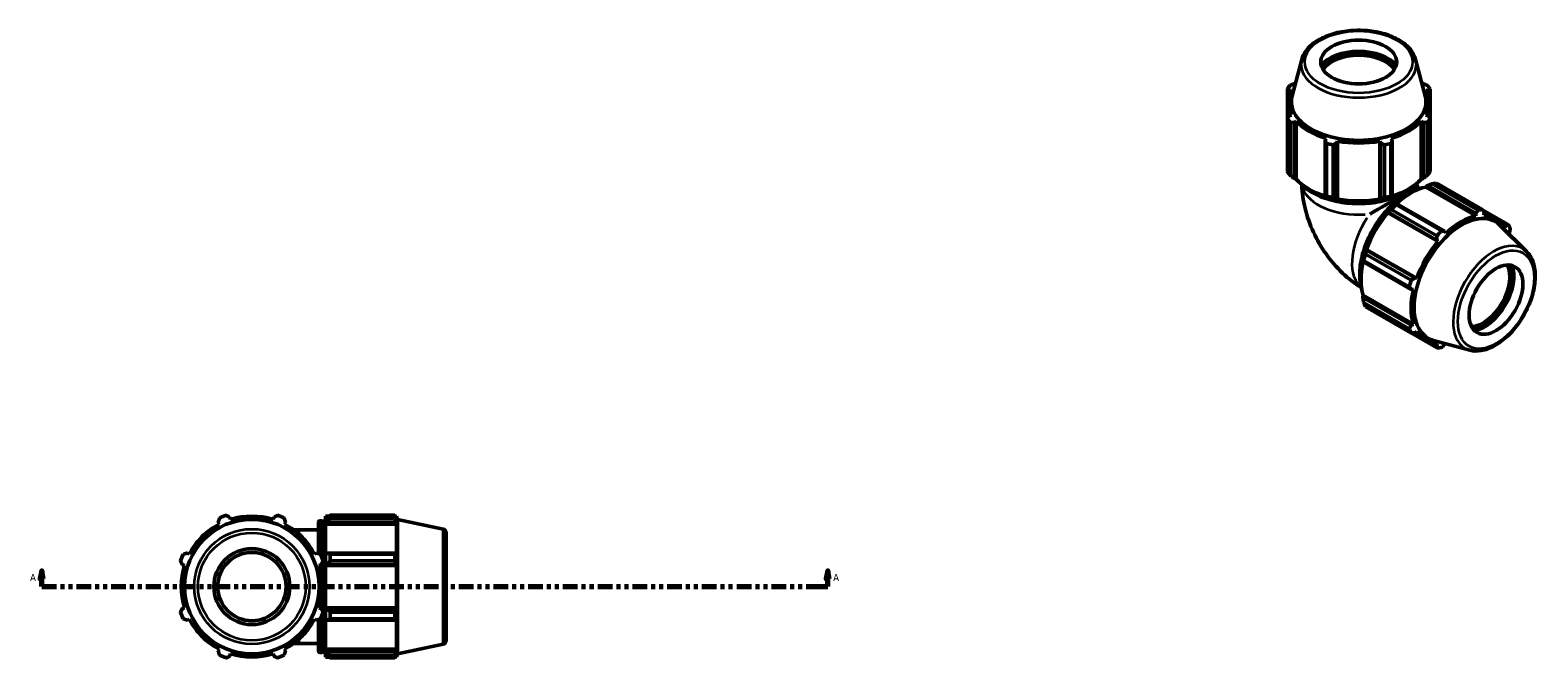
# Model space of a CAD drawing. Header units: inches. Extents: x 0.1 to 51.6, y -20 to 46.8.
# Tile 6 of 6: x 14 to 51.6, y 31.2 to 46.8. Entities that reach past the tile are written whole.
import ezdxf

# ---------------------------------------------------------------- set-up
doc = ezdxf.new("R2010")
doc.units = ezdxf.units.IN
doc.header["$MEASUREMENT"] = 0
doc.linetypes.add('DOUBLE_DASH_CHAIN', pattern=[1.2403, 0.6614, -0.0827, 0.1654, -0.0827, 0.1654, -0.0827])
for name, color, linetype, lineweight in [('Section Line (ANSI)', 7, 'DOUBLE_DASH_CHAIN', 70), ('Visible (ANSI)', 7, 'Continuous', 50), ('Visible Narrow (ANSI)', 7, 'Continuous', 35)]:
    doc.layers.add(name, color=color, linetype=linetype, lineweight=lineweight)
doc.styles.add('Label Text (ANSI)', font='tahoma.ttf')

# ---------------------------------------------------------------- blocks, each defined once
blk = doc.blocks.new('2dTransSection0')
at = {"layer": 'Section Line (ANSI)', "linetype": 'Continuous'}
for p, q in [((14.266, 33.322), (14.227, 33.125)), ((14.227, 33.125), (14.305, 33.125)), ((14.266, 33.125), (14.266, 33.322)), ((14.305, 33.125), (14.266, 33.322)), ((14.266, 32.929), (14.266, 33.125)), ((33.857, 33.322), (33.818, 33.125)), ((33.818, 33.125), (33.897, 33.125)), ((33.857, 33.125), (33.857, 33.322)), ((33.897, 33.125), (33.857, 33.322)), ((33.857, 32.929), (33.857, 33.125)), ((14.266, 32.929), (14.634, 32.929)), ((33.489, 32.929), (33.857, 32.929))]:
    blk.add_line(p, q, dxfattribs=at)
at = {"layer": 'Section Line (ANSI)', "linetype": 'DOUBLE_DASH_CHAIN', "ltscale": 0.553541}
blk.add_line((14.266, 32.929), (33.857, 32.929), dxfattribs=at)
at = {"layer": 'Section Line (ANSI)', "linetype": 'Continuous', "flags": 128}
for points in [[(14.305, 33.125), (14.266, 33.322), (14.227, 33.125), (14.305, 33.125)], [(33.897, 33.125), (33.857, 33.322), (33.818, 33.125), (33.897, 33.125)]]:
    blk.add_lwpolyline(points, dxfattribs=at)
at = {"layer": 'Section Line (ANSI)'}
for points in [[(14.305, 33.125), (14.266, 33.322), (14.227, 33.125), (14.305, 33.125)], [(33.897, 33.125), (33.857, 33.322), (33.818, 33.125), (33.897, 33.125)]]:
    blk.add_solid(points, dxfattribs=at)
at = {"layer": 'Section Line (ANSI)', "char_height": 0.18, "attachment_point": 7, "style": 'Label Text (ANSI)'}
for insert in [(13.976, 33.066), (33.994, 33.066)]:
    blk.add_mtext('A', dxfattribs=dict(at, insert=insert))

msp = doc.modelspace()

# ---------------------------------------------------------------- linework, layer by layer
at = {"layer": 'Visible (ANSI)'}
for p, q in [((45.6729, 46.0785), (45.4343, 45.1714)), ((48.5129, 46.0785), (48.7515, 45.1714)), ((45.3145, 45.3388), (45.3145, 44.6018)), ((45.3625, 45.3046), (45.4165, 45.3098)), ((45.3625, 45.1831), (45.3625, 45.3046)), ((45.5136, 45.4728), (45.4835, 45.4728)), ((48.7023, 45.4728), (48.6722, 45.4728)), ((48.7692, 45.3098), (48.8233, 45.3046)), ((48.8233, 45.3046), (48.8233, 45.1831)), ((48.8713, 44.6018), (48.8713, 45.3388)), ((45.3352, 44.6339), (45.3352, 45.0054)), ((48.8506, 44.6339), (48.8506, 45.0054)), ((45.3145, 43.2869), (45.3145, 44.6018)), ((45.4165, 44.7011), (45.3625, 44.6762)), ((45.3829, 44.5067), (45.3829, 43.1918)), ((45.4835, 44.5079), (45.5338, 44.5381)), ((45.4835, 43.1111), (45.4835, 44.5079)), ((45.5338, 43.0953), (45.5338, 44.5381)), ((48.652, 44.5381), (48.7023, 44.5079)), ((48.652, 43.0953), (48.652, 44.5381)), ((48.7023, 44.5079), (48.7023, 43.1111)), ((48.8233, 44.6762), (48.7692, 44.7011)), ((48.8029, 43.1918), (48.8029, 44.5067)), ((48.8713, 44.6018), (48.8713, 43.2869)), ((46.2813, 44.1076), (46.2551, 44.0636)), ((46.2551, 44.0636), (46.2551, 42.6668)), ((46.2879, 42.6707), (46.2879, 43.9856)), ((46.5473, 43.9939), (46.5643, 44.0401)), ((46.5473, 42.5971), (46.5473, 43.9939)), ((46.5643, 42.5973), (46.5643, 44.0401)), ((47.6214, 44.0401), (47.6385, 43.9939)), ((47.6214, 42.5973), (47.6214, 44.0401)), ((47.6385, 43.9939), (47.6385, 42.5971)), ((47.8979, 43.9856), (47.8979, 42.6707)), ((47.9307, 44.0636), (47.9045, 44.1076)), ((47.9307, 42.6668), (47.9307, 44.0636)), ((46.4529, 43.9462), (46.4529, 42.6313)), ((47.7329, 42.6313), (47.7329, 43.9462)), ((45.517, 43.0903), (45.4835, 43.1111)), ((45.5338, 43.0953), (45.517, 43.0903)), ((48.6688, 43.0903), (48.652, 43.0953)), ((48.7023, 43.1111), (48.6688, 43.0903)), ((48.7671, 42.8958), (48.7712, 42.9129)), ((48.7671, 42.8958), (50.015, 42.1773)), ((48.7712, 42.9129), (48.8059, 42.9316)), ((48.8059, 42.9316), (50.014, 42.2359)), ((50.0634, 42.3235), (48.9261, 42.9784)), ((49.0428, 42.9897), (50.1801, 42.3348)), ((46.2551, 42.6668), (46.2726, 42.6552)), ((46.5587, 42.587), (46.5473, 42.5971)), ((46.5643, 42.5973), (46.5587, 42.587)), ((47.6271, 42.587), (47.6214, 42.5973)), ((47.6385, 42.5971), (47.6271, 42.587)), ((47.9132, 42.6552), (47.9307, 42.6668)), ((48.0343, 42.4873), (48.0156, 42.4778)), ((49.2424, 41.7916), (48.0343, 42.4873)), ((47.8133, 42.2644), (47.8277, 42.2693)), ((47.8195, 42.2543), (47.8133, 42.2644)), ((47.8195, 42.2543), (49.0674, 41.5357)), ((47.8277, 42.2693), (49.0358, 41.5737)), ((49.0417, 41.6793), (47.9044, 42.3342)), ((48.0211, 42.4573), (49.1583, 41.8023)), ((50.014, 42.2359), (50.015, 42.1773)), ((50.82, 41.9634), (50.1822, 42.3308)), ((50.1986, 42.2989), (50.5184, 42.1147)), ((50.2152, 42.1967), (50.2206, 42.2559)), ((49.2675, 41.7468), (49.2424, 41.7916)), ((51.2792, 41.2868), (50.6138, 41.9451)), ((50.6617, 41.9995), (50.7662, 41.9393)), ((50.7662, 41.9393), (50.7437, 41.8899)), ((50.8371, 41.7242), (50.8518, 41.7497)), ((49.0358, 41.5737), (49.0674, 41.5357)), ((47.1953, 41.057), (47.1965, 41.0362)), ((47.1965, 41.0362), (48.4046, 40.3405)), ((48.3534, 40.4081), (47.2161, 41.063)), ((47.2644, 41.2257), (48.4017, 40.5708)), ((47.2821, 41.3243), (47.2791, 41.3391)), ((47.2791, 41.3391), (47.291, 41.3388)), ((48.4902, 40.6286), (47.2821, 41.3243)), ((47.291, 41.3388), (48.5388, 40.6202)), ((48.5388, 40.6202), (48.4902, 40.6286)), ((48.4046, 40.3405), (48.4559, 40.3411)), ((47.1953, 40.1834), (47.2081, 40.1954)), ((47.1965, 40.1441), (47.1953, 40.1834)), ((48.4046, 39.4484), (47.1965, 40.1441)), ((47.2081, 40.1954), (48.4559, 39.4768)), ((47.2161, 40.0166), (48.3534, 39.3617)), ((48.4017, 39.2546), (47.2644, 39.9096)), ((47.9044, 39.5382), (49.0417, 38.8833)), ((48.4559, 39.4768), (48.4046, 39.4484)), ((48.4378, 39.2563), (48.7641, 39.0683)), ((48.4902, 39.2588), (48.5388, 39.2931)), ((49.0358, 38.9421), (48.9287, 39.0038)), ((49.8621, 38.826), (48.9587, 39.071)), ((49.0674, 38.9864), (49.0358, 38.9421)), ((49.2424, 38.9622), (49.2583, 38.9897)), ((18.9747, 34.605), (18.9576, 34.659)), ((20.0488, 34.659), (20.0318, 34.605)), ((21.3424, 34.6863), (21.3424, 34.623)), ((21.3424, 34.6863), (21.4229, 34.6863)), ((21.3802, 34.659), (21.3424, 34.623)), ((21.3424, 34.5045), (21.3424, 34.623)), ((21.4558, 34.707), (21.4558, 34.6386)), ((21.4558, 34.707), (23.0642, 34.707)), ((23.0642, 34.6386), (21.4558, 34.6386)), ((23.0642, 34.6386), (23.0642, 34.707)), ((23.0749, 34.6863), (23.1072, 34.6863)), ((23.1072, 34.605), (23.0887, 34.659)), ((23.1072, 34.605), (23.1072, 34.6863)), ((23.1332, 34.6061), (23.1072, 34.6863)), ((23.1332, 31.2512), (23.1332, 34.6061)), ((24.2682, 34.3648), (23.1332, 34.6061)), ((18.6654, 34.538), (18.6916, 34.4877)), ((20.3148, 34.4877), (20.341, 34.538)), ((20.6832, 34.3461), (20.5426, 34.3461)), ((20.6832, 34.3461), (21.1609, 34.3461)), ((21.1609, 33.7507), (21.1609, 34.535)), ((21.1988, 34.5729), (21.2441, 34.5729)), ((21.2819, 34.535), (21.2819, 31.3222)), ((21.2819, 34.3461), (21.3424, 34.3461)), ((21.3424, 34.5045), (21.3802, 34.538)), ((21.3424, 34.4877), (21.3424, 34.5045)), ((21.3424, 34.4877), (21.3424, 33.749)), ((21.3424, 34.4877), (23.1072, 34.4877)), ((21.3802, 34.538), (23.0887, 34.538)), ((23.0887, 34.538), (23.1072, 34.4877)), ((23.1072, 33.7402), (23.1072, 34.4877)), ((24.3432, 34.2722), (24.3432, 31.585)), ((17.7728, 33.4742), (17.8269, 33.4572)), ((17.9441, 33.7402), (17.8938, 33.7664)), ((21.1126, 33.7664), (21.0623, 33.7402)), ((21.1796, 33.4572), (21.2337, 33.4742)), ((21.3802, 33.7664), (21.3424, 33.749)), ((21.3424, 33.4629), (21.3424, 33.749)), ((21.3424, 33.4629), (21.3802, 33.4742)), ((21.3424, 33.4572), (21.3424, 33.4629)), ((21.3424, 33.4572), (21.3424, 32.4001)), ((21.3424, 33.4572), (23.1072, 33.4572)), ((23.0887, 33.7664), (21.3802, 33.7664)), ((21.3802, 33.4742), (23.0887, 33.4742)), ((21.4558, 33.7336), (21.4558, 33.5686)), ((21.4558, 33.7336), (23.0642, 33.7336)), ((23.0642, 33.5686), (21.4558, 33.5686)), ((23.0642, 33.5686), (23.0642, 33.7336)), ((23.1072, 33.7402), (23.0887, 33.7664)), ((23.0887, 33.4742), (23.1072, 33.4572)), ((23.1072, 32.4001), (23.1072, 33.4572)), ((17.8269, 32.4001), (17.7728, 32.383)), ((21.2337, 32.383), (21.1796, 32.4001)), ((21.3424, 32.3944), (21.3424, 32.4001)), ((21.3424, 32.4001), (23.1072, 32.4001)), ((21.3424, 32.1083), (21.3424, 32.3944)), ((21.3802, 32.383), (21.3424, 32.3944)), ((23.0887, 32.383), (21.3802, 32.383)), ((23.1072, 32.4001), (23.0887, 32.383)), ((17.8938, 32.0908), (17.9441, 32.117)), ((21.0623, 32.117), (21.1126, 32.0908)), ((21.1609, 31.3222), (21.1609, 32.1066)), ((21.3424, 32.1083), (21.3424, 31.3695)), ((21.3424, 32.1083), (21.3802, 32.0908)), ((21.3802, 32.0908), (23.0887, 32.0908)), ((21.4558, 32.2887), (21.4558, 32.1237)), ((21.4558, 32.2887), (23.0642, 32.2887)), ((23.0642, 32.1237), (21.4558, 32.1237)), ((23.0642, 32.1237), (23.0642, 32.2887)), ((23.0887, 32.0908), (23.1072, 32.117)), ((23.1072, 31.3695), (23.1072, 32.117)), ((18.6916, 31.3695), (18.6654, 31.3192)), ((18.9576, 31.1982), (18.9747, 31.2523)), ((20.0318, 31.2523), (20.0488, 31.1982)), ((20.341, 31.3192), (20.3148, 31.3695)), ((20.5426, 31.5111), (20.6832, 31.5111)), ((20.6832, 31.5111), (21.1609, 31.5111)), ((21.1988, 31.2843), (21.2441, 31.2843)), ((21.2819, 31.5111), (21.3424, 31.5111)), ((21.3424, 31.3528), (21.3424, 31.3695)), ((21.3424, 31.3695), (23.1072, 31.3695)), ((21.3424, 31.2343), (21.3424, 31.3528)), ((21.3802, 31.3192), (21.3424, 31.3528)), ((21.3424, 31.2343), (21.3424, 31.1709)), ((21.3424, 31.2343), (21.3802, 31.1982)), ((23.0887, 31.3192), (21.3802, 31.3192)), ((21.4558, 31.2186), (21.4558, 31.1503)), ((21.4558, 31.2186), (23.0642, 31.2186)), ((23.0642, 31.1503), (23.0642, 31.2186)), ((23.1072, 31.3695), (23.0887, 31.3192)), ((23.0887, 31.1982), (23.1072, 31.2523)), ((23.1072, 31.1709), (23.1072, 31.2523)), ((23.1332, 31.2512), (23.1072, 31.1709)), ((24.2682, 31.4924), (23.1332, 31.2512)), ((21.3424, 31.1709), (21.4229, 31.1709)), ((23.0642, 31.1503), (21.4558, 31.1503)), ((23.0749, 31.1709), (23.1072, 31.1709))]:
    msp.add_line(p, q, dxfattribs=at)
for radius in [1.6775, 0.9469, 0.8522]:
    msp.add_circle((19.5032, 32.9286), radius, dxfattribs=at)
for centre, radius, start, end in [((19.5032, 32.9286), 1.89, 109.79198, 115.20802), ((19.5032, 32.9286), 1.7577, 72.5, 107.5), ((19.5032, 32.9286), 1.89, 64.79198, 70.20802), ((19.5032, 32.9286), 1.7577, 117.5, 152.5), ((19.5032, 32.9286), 1.7577, 27.5, 62.5), ((21.1988, 34.535), 0.0379, 90, 180), ((21.2441, 34.535), 0.0379, 0, 90), ((24.2485, 34.2722), 0.0947, 0, 78), ((19.5032, 32.9286), 1.89, 154.79198, 160.20802), ((19.5032, 32.9286), 1.7577, 162.5, 197.5), ((19.5032, 32.9286), 1.7577, 342.5, 17.5), ((19.5032, 32.9286), 1.89, 19.79198, 25.20802), ((19.5032, 32.9286), 1.89, 199.79198, 205.20802), ((19.5032, 32.9286), 1.7577, 207.5, 242.5), ((19.5032, 32.9286), 1.7577, 297.5, 332.5), ((19.5032, 32.9286), 1.89, 334.79198, 340.20802), ((24.2485, 31.585), 0.0947, 282, 0), ((19.5032, 32.9286), 1.89, 244.79198, 250.20802), ((19.5032, 32.9286), 1.7577, 252.5, 287.5), ((19.5032, 32.9286), 1.89, 289.79198, 295.20802), ((21.1988, 31.3222), 0.0379, 180, 270), ((21.2441, 31.3222), 0.0379, 270, 0)]:
    msp.add_arc(centre, radius, start, end, dxfattribs=at)
for centre, major_axis, ratio in [((47.0929, 46.016), (-0.9469, 0), 0.5758617), ((50.5153, 40.0882), (0.4725, 0.8205), 0.5780931)]:
    msp.add_ellipse(centre, major_axis=major_axis, ratio=ratio, dxfattribs=at)
for centre, major_axis, ratio, start_param, end_param in [((47.0929, 45.6862), (-1.0326, 0), 0.5758617, 3.5758928, 5.8488851), ((47.0929, 45.6862), (1.0037, 0), 0.5758617, 0.3915988, 2.7499939), ((47.0929, 45.6398), (-0.9469, 0), 0.5758617, 3.4937961, 5.9309819), ((47.0929, 45.0054), (-1.7577, 0), 0.5758617, 5.9777527, 6.5886179), ((47.0929, 44.9703), (-1.89, 0), 0.5758617, 5.8432224, 5.93775), ((47.0929, 45.0267), (-1.6775, 0), 0.5758617, 6.1329002, 9.5750631), ((47.0929, 45.0054), (1.7577, 0), 0.5758617, 5.9777527, 6.5886179), ((47.0929, 44.9703), (1.89, 0), 0.5758617, 0.3454353, 0.4399629), ((47.0929, 44.9703), (-1.89, 0), 0.5758617, 0.3454353, 0.4399629), ((47.0929, 45.0054), (1.7577, 0), 0.5758617, 3.6215582, 4.2324234), ((47.0929, 45.0054), (1.7577, 0), 0.5758617, 5.1923545, 5.8032198), ((47.0929, 44.9703), (1.89, 0), 0.5758617, 5.8432224, 5.93775), ((47.0929, 44.9703), (1.89, 0), 0.5758617, 4.2724261, 4.3669537), ((47.0929, 45.0054), (1.7577, 0), 0.5758617, 4.4069564, 5.0178216), ((47.0929, 44.9703), (1.89, 0), 0.5758617, 5.0578243, 5.1523519), ((47.0929, 43.6554), (-1.89, 0), 0.5758617, 0.3454353, 0.4399629), ((47.0929, 43.6554), (1.89, 0), 0.5758617, 5.8432224, 5.93775), ((47.0929, 43.5627), (-1.7577, 0), 0.5758617, 0.4799655, 1.0739634), ((47.0929, 42.059), (1.4175, 0.8194), 0.0016725, 0.1971523, 1.3717102), ((47.0929, 43.5627), (-1.7577, 0), 0.5758617, 2.0676292, 2.6616271), ((48.3934, 41.3101), (0.8771, 1.5232), 0.5780931, 0.4780318, 1.0719493), ((48.4736, 41.264), (0.9432, 1.6378), 0.5780931, 0.3435016, 0.4380292), ((47.0929, 43.5627), (1.7766, 0), 0.5758617, 4.2324234, 4.4069564), ((47.0929, 43.6554), (-1.89, 0), 0.5758617, 1.1308334, 1.225361), ((47.0929, 43.5627), (-1.7577, 0), 0.5758617, 1.2653637, 1.8762289), ((47.0929, 43.5627), (1.7766, 0), 0.5758617, 5.0178216, 5.1923545), ((47.0929, 43.6554), (-1.89, 0), 0.5758617, 1.9162316, 2.0107592), ((48.3934, 41.3101), (-0.8866, -1.5396), 0.5780931, 4.2304897, 4.4050227), ((48.3934, 41.3101), (0.8771, 1.5232), 0.5780931, 1.26343, 1.8742952), ((48.4736, 41.264), (0.9432, 1.6378), 0.5780931, 1.1288997, 1.2234273), ((49.6597, 40.5809), (0.8371, 1.4537), 0.5780931, 6.1320197, 9.5759436), ((49.6413, 40.5915), (-0.8771, -1.5232), 0.5780931, 3.6196245, 4.2304897), ((49.6109, 40.609), (0.9432, 1.6378), 0.5780931, 0.3435016, 0.4380292), ((49.6413, 40.5915), (0.8771, 1.5232), 0.5780931, 5.975819, 6.5866842), ((49.6109, 40.609), (-0.9432, -1.6378), 0.5780931, 4.2704924, 4.36502), ((49.6109, 40.609), (0.9432, 1.6378), 0.5780931, 5.8412887, 5.9358163), ((49.6413, 40.5915), (-0.8771, -1.5232), 0.5780931, 4.4050227, 5.0158879), ((48.3934, 41.3101), (0.8771, 1.5232), 0.5780931, 2.0656152, 2.6596934), ((48.3934, 41.3101), (-0.8866, -1.5396), 0.5780931, 5.0158879, 5.1904208), ((48.4736, 41.264), (0.9432, 1.6378), 0.5780931, 1.9142979, 2.0088255), ((50.1899, 40.2756), (0.4725, 0.8205), 0.5780931, 3.4916724, 5.9331056), ((50.2301, 40.2525), (-0.5009, -0.8698), 0.5780931, 0.3904215, 2.7511712), ((50.2301, 40.2525), (0.5153, 0.8948), 0.5780931, 3.5750459, 5.849732), ((49.6109, 40.609), (-0.9432, -1.6378), 0.5780931, 5.0558906, 5.1504181), ((49.6413, 40.5915), (-0.8771, -1.5232), 0.5780931, 5.1904208, 5.8012861), ((48.4736, 41.264), (-0.9432, -1.6378), 0.5780931, 5.8412887, 5.9358163), ((49.6109, 40.609), (-0.9432, -1.6378), 0.5780931, 5.8412887, 5.9358163), ((49.6413, 40.5915), (-0.8771, -1.5232), 0.5780931, 5.975819, 6.5866842), ((49.6109, 40.609), (-0.9432, -1.6378), 0.5780931, 0.3435016, 0.4380292)]:
    msp.add_ellipse(centre, major_axis=major_axis, ratio=ratio, start_param=start_param, end_param=end_param, dxfattribs=at)
for points, knots in [([(48.5129, 46.0785), (48.4896, 46.1672), (48.4443, 46.2518), (48.3125, 46.4127), (48.2225, 46.4878), (48.0067, 46.6188), (47.8795, 46.6738), (47.6035, 46.7567), (47.4547, 46.7846), (47.1509, 46.8111), (46.9958, 46.8099), (46.6939, 46.7785), (46.5471, 46.7485), (46.2754, 46.6616), (46.1507, 46.6047), (45.9365, 46.4677), (45.8469, 46.3876), (45.73, 46.2296), (45.6932, 46.1556), (45.6729, 46.0785)], [0.9356833, 0.9356833, 0.9356833, 0.9356833, 1.225932, 1.225932, 1.5445605, 1.5445605, 1.8755562, 1.8755562, 2.2057968, 2.2057968, 2.534489, 2.534489, 2.863256, 2.863256, 3.1936584, 3.1936584, 3.5244118, 3.5244118, 3.7767057, 3.7767057, 3.7767057, 3.7767057]), ([(45.6383, 42.9944), (45.6751, 42.9536), (45.7168, 42.9144), (45.8669, 42.7937), (45.9936, 42.7204), (46.2799, 42.6011), (46.4395, 42.5551), (46.7751, 42.4948), (46.951, 42.4804), (47.3016, 42.4846), (47.4762, 42.5031), (47.8069, 42.5712), (47.963, 42.6208), (48.2411, 42.7468), (48.363, 42.8232), (48.4925, 42.9369), (48.5212, 42.9652), (48.5475, 42.9944)], [4.4049492, 4.4049492, 4.4049492, 4.4049492, 4.5482075, 4.5482075, 4.8713896, 4.8713896, 5.1951995, 5.1951995, 5.5183412, 5.5183412, 5.8412268, 5.8412268, 6.1644399, 6.1644399, 6.4883165, 6.4883165, 6.5906251, 6.5906251, 6.5906251, 6.5906251]), ([(47.1581, 40.3869), (46.9848, 40.4934), (46.8313, 40.6151), (46.5371, 40.8951), (46.4, 41.0561), (46.158, 41.3988), (46.0531, 41.5806), (45.8773, 41.9615), (45.8063, 42.1607), (45.7107, 42.556), (45.6819, 42.7505), (45.6763, 42.9545)], [1.6037674, 1.6037674, 1.6037674, 1.6037674, 1.8849556, 1.8849556, 2.1991149, 2.1991149, 2.5132741, 2.5132741, 2.8274334, 2.8274334, 3.1098197, 3.1098197, 3.1098197, 3.1098197]), ([(48.6212, 42.854), (48.5687, 42.8426), (48.5153, 42.8264), (48.3368, 42.7574), (48.2099, 42.6842), (47.9633, 42.4959), (47.8436, 42.3806), (47.6236, 42.12), (47.5234, 41.9747), (47.352, 41.6688), (47.281, 41.5083), (47.1752, 41.1875), (47.1405, 41.0274), (47.1114, 40.7233), (47.117, 40.5794), (47.151, 40.4118), (47.1608, 40.3742), (47.1725, 40.3382)], [5.9816056, 5.9816056, 5.9816056, 5.9816056, 6.1210986, 6.1210986, 6.4442297, 6.4442297, 6.7680198, 6.7680198, 7.0911578, 7.0911578, 7.4140431, 7.4140431, 7.7372517, 7.7372517, 8.0611053, 8.0611053, 8.1594288, 8.1594288, 8.1594288, 8.1594288]), ([(48.604, 42.8501), (48.5977, 42.8585), (48.5913, 42.8676), (48.5774, 42.8886), (48.57, 42.9006), (48.5561, 42.925), (48.5496, 42.9375), (48.5392, 42.959), (48.535, 42.9682), (48.5314, 42.977)], [2.15068695, 2.15068695, 2.15068695, 2.15068695, 2.24931497, 2.24931497, 2.3664154, 2.3664154, 2.4835315, 2.4835315, 2.57369052, 2.57369052, 2.57369052, 2.57369052]), ([(49.8621, 38.826), (49.9509, 38.8019), (50.0472, 38.7989), (50.253, 38.8328), (50.3633, 38.8733), (50.5849, 38.995), (50.6962, 39.0778), (50.9059, 39.2756), (51.0043, 39.3907), (51.1789, 39.6409), (51.2552, 39.7759), (51.3784, 40.0534), (51.4254, 40.1957), (51.4851, 40.4746), (51.4978, 40.6111), (51.4853, 40.8652), (51.4603, 40.9829), (51.3812, 41.1624), (51.3356, 41.2309), (51.2792, 41.2868)], [2.5092938, 2.5092938, 2.5092938, 2.5092938, 2.7998745, 2.7998745, 3.118485, 3.118485, 3.4493773, 3.4493773, 3.7795791, 3.7795791, 4.1082644, 4.1082644, 4.437029, 4.437029, 4.7674011, 4.7674011, 5.0980222, 5.0980222, 5.3485553, 5.3485553, 5.3485553, 5.3485553])]:
    msp.add_open_spline(points, degree=3, knots=knots, dxfattribs=at)
for points, weights in [([(45.3625, 45.3046), (45.339, 45.3215), (45.3145, 45.3388)], [1.0016783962, 1.0012476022, 1]), ([(45.3829, 45.4338), (45.4342, 45.4539), (45.4835, 45.4728)], [1, 1.0012476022, 1.0016783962]), ([(48.7023, 45.4728), (48.7516, 45.4539), (48.8029, 45.4338)], [1.0016783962, 1.0012476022, 1]), ([(48.8713, 45.3388), (48.8468, 45.3215), (48.8233, 45.3046)], [1, 1.0012476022, 1.0016783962]), ([(45.3145, 44.6018), (45.339, 44.6399), (45.3625, 44.6762)], [1, 1.0012476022, 1.0016783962]), ([(45.4835, 44.5079), (45.4342, 44.5075), (45.3829, 44.5067)], [1.0016783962, 1.0012476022, 1]), ([(48.8029, 44.5067), (48.7516, 44.5075), (48.7023, 44.5079)], [1, 1.0012476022, 1.0016783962]), ([(48.8233, 44.6762), (48.8468, 44.6399), (48.8713, 44.6018)], [1.0016783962, 1.0012476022, 1]), ([(46.2879, 43.9856), (46.2712, 44.0256), (46.2551, 44.0636)], [1, 1.0012476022, 1.0016783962]), ([(46.5473, 43.9939), (46.5011, 43.9707), (46.4529, 43.9462)], [1.0016783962, 1.0012476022, 1]), ([(47.7329, 43.9462), (47.6847, 43.9707), (47.6385, 43.9939)], [1, 1.0012476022, 1.0016783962]), ([(47.9307, 44.0636), (47.9146, 44.0256), (47.8979, 43.9856)], [1.0016783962, 1.0012476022, 1]), ([(45.4835, 43.1111), (45.4342, 43.1501), (45.3829, 43.1918)], [1.00595093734, 1.01137582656, 1.01599990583]), ([(48.8029, 43.1918), (48.7516, 43.1501), (48.7023, 43.1111)], [1.01599990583, 1.01137582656, 1.00595093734]), ([(48.8059, 42.9316), (48.8643, 42.9548), (48.9261, 42.9784)], [1.00595093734, 1.01137582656, 1.01599990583]), ([(46.2879, 42.6707), (46.2712, 42.6681), (46.2551, 42.6668)], [1.01599990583, 1.01137582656, 1.00595093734]), ([(46.5473, 42.5971), (46.5011, 42.6132), (46.4529, 42.6313)], [1.00595093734, 1.01137582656, 1.01599990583]), ([(47.7329, 42.6313), (47.6847, 42.6132), (47.6385, 42.5971)], [1.01599990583, 1.01137582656, 1.00595093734]), ([(47.9307, 42.6668), (47.9146, 42.6681), (47.8979, 42.6707)], [1.00595093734, 1.01137582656, 1.01599990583]), ([(48.0211, 42.4573), (48.0273, 42.4729), (48.0343, 42.4873)], [1.01599990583, 1.01137582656, 1.00595093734]), ([(47.8277, 42.2693), (47.8648, 42.3014), (47.9044, 42.3342)], [1.00595093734, 1.01137582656, 1.01599990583]), ([(50.014, 42.2359), (50.0384, 42.2787), (50.0634, 42.3235)], [1.0016783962, 1.0012476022, 1]), ([(50.1801, 42.3348), (50.2009, 42.2945), (50.2206, 42.2559)], [1, 1.0012476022, 1.0016783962]), ([(49.1583, 41.8023), (49.2014, 41.7968), (49.2424, 41.7916)], [1, 1.0012476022, 1.0016783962]), ([(50.7662, 41.9393), (50.7928, 41.951), (50.82, 41.9634)], [1.0016783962, 1.0012476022, 1]), ([(50.8684, 41.8564), (50.8601, 41.8019), (50.8518, 41.7497)], [1, 1.0012476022, 1.0016783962]), ([(49.0358, 41.5737), (49.0389, 41.6253), (49.0417, 41.6793)], [1.0016783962, 1.0012476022, 1]), ([(47.1965, 41.0362), (47.2056, 41.0496), (47.2161, 41.063)], [1.00595093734, 1.01137582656, 1.01599990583]), ([(47.2644, 41.2257), (47.2729, 41.2763), (47.2821, 41.3243)], [1.01599990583, 1.01137582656, 1.00595093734]), ([(48.4017, 40.5708), (48.447, 40.6002), (48.4902, 40.6286)], [1, 1.0012476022, 1.0016783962]), ([(48.4046, 40.3405), (48.3797, 40.3735), (48.3534, 40.4081)], [1.0016783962, 1.0012476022, 1]), ([(47.2161, 40.0166), (47.2056, 40.0819), (47.1965, 40.1441)], [1.01599990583, 1.01137582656, 1.00595093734]), ([(47.9044, 39.5382), (47.9024, 39.5407), (47.9004, 39.5433)], [1.01599990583, 1.01576553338, 1.01552910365]), ([(48.3534, 39.3617), (48.3797, 39.4058), (48.4046, 39.4484)], [1, 1.0012476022, 1.0016783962]), ([(48.4902, 39.2588), (48.447, 39.2566), (48.4017, 39.2546)], [1.0016783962, 1.0012476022, 1]), ([(49.0417, 38.8833), (49.0389, 38.9132), (49.0358, 38.9421)], [1, 1.0012476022, 1.0016783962]), ([(49.2424, 38.9622), (49.2014, 38.929), (49.1583, 38.8946)], [1.0016783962, 1.0012476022, 1]), ([(18.6654, 34.538), (18.6815, 34.5873), (18.6983, 34.6386)], [1.0016783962, 1.0012476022, 1]), ([(18.8633, 34.707), (18.9114, 34.6825), (18.9576, 34.659)], [1, 1.0012476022, 1.0016783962]), ([(20.0488, 34.659), (20.0951, 34.6825), (20.1432, 34.707)], [1.0016783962, 1.0012476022, 1]), ([(20.3082, 34.6386), (20.3249, 34.5873), (20.341, 34.538)], [1, 1.0012476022, 1.0016783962]), ([(21.4558, 34.707), (21.4165, 34.6825), (21.3802, 34.659)], [1.01599990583, 1.01137582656, 1.00595093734]), ([(21.3802, 34.538), (21.4165, 34.5873), (21.4558, 34.6386)], [1.00595093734, 1.01137582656, 1.01599990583]), ([(23.0642, 34.707), (23.077, 34.6825), (23.0887, 34.659)], [1, 1.0012476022, 1.0016783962]), ([(23.0887, 34.538), (23.077, 34.5873), (23.0642, 34.6386)], [1.0016783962, 1.0012476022, 1]), ([(17.7728, 33.4742), (17.7493, 33.5204), (17.7249, 33.5686)], [1.0016783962, 1.0012476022, 1]), ([(17.7932, 33.7336), (17.8446, 33.7503), (17.8938, 33.7664)], [1, 1.0012476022, 1.0016783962]), ([(21.1126, 33.7664), (21.1619, 33.7503), (21.2132, 33.7336)], [1.0016783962, 1.0012476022, 1]), ([(21.2816, 33.5686), (21.2571, 33.5204), (21.2337, 33.4742)], [1, 1.0012476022, 1.0016783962]), ([(21.4558, 33.7336), (21.4165, 33.7503), (21.3802, 33.7664)], [1.01599990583, 1.01137582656, 1.00595093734]), ([(21.3802, 33.4742), (21.4165, 33.5204), (21.4558, 33.5686)], [1.00595093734, 1.01137582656, 1.01599990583]), ([(23.0642, 33.7336), (23.077, 33.7503), (23.0887, 33.7664)], [1, 1.0012476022, 1.0016783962]), ([(23.0887, 33.4742), (23.077, 33.5204), (23.0642, 33.5686)], [1.0016783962, 1.0012476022, 1]), ([(17.7249, 32.2887), (17.7493, 32.3368), (17.7728, 32.383)], [1, 1.0012476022, 1.0016783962]), ([(21.2337, 32.383), (21.2571, 32.3368), (21.2816, 32.2887)], [1.0016783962, 1.0012476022, 1]), ([(21.4558, 32.2887), (21.4165, 32.3368), (21.3802, 32.383)], [1.01599990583, 1.01137582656, 1.00595093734]), ([(23.0642, 32.2887), (23.077, 32.3368), (23.0887, 32.383)], [1, 1.0012476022, 1.0016783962]), ([(17.8938, 32.0908), (17.8446, 32.1069), (17.7932, 32.1237)], [1.0016783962, 1.0012476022, 1]), ([(21.2132, 32.1237), (21.1619, 32.1069), (21.1126, 32.0908)], [1, 1.0012476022, 1.0016783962]), ([(21.3802, 32.0908), (21.4165, 32.1069), (21.4558, 32.1237)], [1.00595093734, 1.01137582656, 1.01599990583]), ([(23.0887, 32.0908), (23.077, 32.1069), (23.0642, 32.1237)], [1.0016783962, 1.0012476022, 1]), ([(18.6983, 31.2186), (18.6815, 31.2699), (18.6654, 31.3192)], [1, 1.0012476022, 1.0016783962]), ([(18.9576, 31.1982), (18.9114, 31.1747), (18.8633, 31.1503)], [1.0016783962, 1.0012476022, 1]), ([(20.1432, 31.1503), (20.0951, 31.1747), (20.0488, 31.1982)], [1, 1.0012476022, 1.0016783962]), ([(20.341, 31.3192), (20.3249, 31.2699), (20.3082, 31.2186)], [1.0016783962, 1.0012476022, 1]), ([(21.4558, 31.2186), (21.4165, 31.2699), (21.3802, 31.3192)], [1.01599990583, 1.01137582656, 1.00595093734]), ([(21.3802, 31.1982), (21.4165, 31.1747), (21.4558, 31.1503)], [1.00595093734, 1.01137582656, 1.01599990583]), ([(23.0642, 31.2186), (23.077, 31.2699), (23.0887, 31.3192)], [1, 1.0012476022, 1.0016783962]), ([(23.0887, 31.1982), (23.077, 31.1747), (23.0642, 31.1503)], [1.0016783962, 1.0012476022, 1])]:
    msp.add_rational_spline(points, weights, degree=2, dxfattribs=at)
at = {"layer": 'Visible Narrow (ANSI)'}
for p, q in [((20.6832, 34.2424), (20.6832, 34.3458)), ((21.1988, 34.5706), (21.1988, 33.8127)), ((21.2441, 33.7448), (21.2441, 34.5704)), ((24.2682, 31.5101), (24.2682, 34.3472)), ((21.1988, 33.4597), (21.1988, 33.3954)), ((21.2441, 33.1881), (21.2441, 33.479)), ((21.1988, 32.4618), (21.1988, 32.3976)), ((21.2441, 32.3783), (21.2441, 32.6691)), ((21.1988, 32.0446), (21.1988, 31.2866)), ((21.2441, 31.2868), (21.2441, 32.1125)), ((20.6832, 31.5114), (20.6832, 31.6148))]:
    msp.add_line(p, q, dxfattribs=at)
for radius in [1.4362, 1.3436]:
    msp.add_circle((19.5032, 32.9286), radius, dxfattribs=at)
for centre, major_axis, ratio in [((47.0929, 46.016), (-1.3436, 0), 0.5758617), ((50.5153, 40.0882), (-0.6705, -1.1643), 0.5780931)]:
    msp.add_ellipse(centre, major_axis=major_axis, ratio=ratio, dxfattribs=at)
for centre, major_axis, ratio, start_param, end_param in [((47.0929, 45.9547), (-1.4362, 0), 0.5758617, 0.021823, 3.1197696), ((47.0929, 43.0238), (-1.4175, 0), 0.5758617, 0.1747799, 1.6850137), ((47.0929, 43.4453), (-1.6443, 0), 0.5758617, 0.6422188, 2.4993738), ((47.0929, 43.0238), (1.4175, 0), 0.5758617, 6.0904281, 6.1869452), ((47.9273, 41.5786), (0.7074, 1.2284), 0.5780931, 0.0993807, 0.1910905), ((47.0929, 43.4823), (1.6443, 0), 0.5758617, 4.0703797, 4.1721151), ((47.0929, 43.4823), (1.6443, 0), 0.5758617, 4.4068772, 5.0179007), ((48.2918, 41.3686), (0.8206, 1.4249), 0.5780931, 0.6461077, 2.4954849), ((47.0929, 43.4823), (1.6443, 0), 0.5758617, 5.2526628, 5.3543982), ((48.3238, 41.3502), (-0.8206, -1.4249), 0.5780931, 4.0783923, 4.1704527), ((47.9273, 41.5786), (-0.7074, -1.2284), 0.5780931, 4.5961642, 6.1050714), ((48.3238, 41.3502), (-0.8206, -1.4249), 0.5780931, 4.4125538, 5.0080452), ((50.4623, 40.1188), (0.7167, 1.2446), 0.5780931, 0.0210306, 3.1205621), ((48.3238, 41.3502), (-0.8206, -1.4249), 0.5780931, 5.250146, 5.3461657)]:
    msp.add_ellipse(centre, major_axis=major_axis, ratio=ratio, start_param=start_param, end_param=end_param, dxfattribs=at)

# ---------------------------------------------------------------- block references
at = {"layer": 'Section Line (ANSI)'}
msp.add_blockref('2dTransSection0', (0, 0), dxfattribs=at)

doc.saveas('drawing.dxf')
